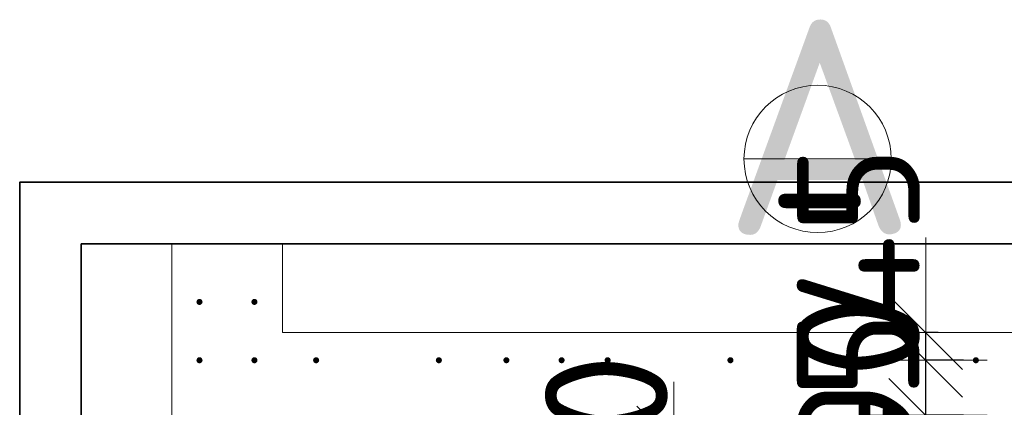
# Model space of a CAD drawing. Header units: millimetres. Extents: x -3725 to 93325, y -74170 to 82591.
# Tile 89 of 133: x 85306 to 86911, y 33895 to 34526. Entities that reach past the tile are written whole.
import ezdxf

# ---------------------------------------------------------------- set-up
doc = ezdxf.new("R2010")
doc.units = ezdxf.units.MM
doc.header["$PDMODE"] = 65
for name, color, linetype, lineweight in [('Standard', 7, 'Continuous', 25), ('Арм.стержн. Выпуски', 180, 'Continuous', 35), ('Размерная линия_ общее_1', 7, 'Continuous', 13), ('Стена_ общее', 7, 'Continuous', 35)]:
    doc.layers.add(name, color=color, linetype=linetype, lineweight=lineweight)
doc.styles.add('ISOCPEUR', font='ISOCPEUR')
doc.dimstyles.new('DIMSTYLE_11', dxfattribs={"dimtxt": 200, "dimasz": 200, "dimexe": 0, "dimexo": 0, "dimgap": 100, "dimtad": 2, "dimdec": 0, "dimrnd": 5, "dimzin": 12, "dimdsep": 46, "dimtxsty": 'ISOCPEUR', "dimblk1": 'ALL_ML_STRICH', "dimblk2": 'ALL_ML_STRICH', "dimsah": 1, "dimcen": 0, "dimclrd": 7, "dimclre": 256, "dimclrt": 7, "dimadec": 0, "dimazin": 0, "dimtfac": 1, "dimtdec": 0, "dimtix": 1, "dimtmove": 2, "dimatfit": 3, "dimfxl": 0, "dimtzin": 0, "dimlwd": 0, "dimlwe": -3, "dimarcsym": 0})
doc.dimstyles.new('DIMSTYLE_12', dxfattribs={"dimtxt": 200, "dimasz": 200, "dimexe": 0, "dimexo": 0, "dimgap": 100, "dimtad": 2, "dimdec": 0, "dimrnd": 5, "dimzin": 12, "dimdsep": 46, "dimtxsty": 'ISOCPEUR', "dimblk1": 'ALL_ML_STRICH', "dimblk2": 'ALL_ML_STRICH', "dimsah": 1, "dimcen": 0, "dimclrd": 7, "dimclre": 256, "dimclrt": 7, "dimadec": 0, "dimazin": 0, "dimtfac": 1, "dimtdec": 0, "dimtix": 1, "dimtmove": 2, "dimatfit": 3, "dimfxl": 0, "dimtvp": 1.2, "dimtzin": 0, "dimlwd": 0, "dimlwe": -3, "dimarcsym": 0})

# ---------------------------------------------------------------- blocks, each defined once
blk = doc.blocks.new('ALL_ML_STRICH')
at = {"color": 0, "linetype": 'ByBlock', "lineweight": -2}
for p, q in [((0, -0.5), (0, 0.5)), ((-0.3, -0.3), (0.3, 0.3)), ((-1, 0), (0.5, 0))]:
    blk.add_line(p, q, dxfattribs=at)
blk = doc.blocks.new('*D437')
at = {"layer": 'DEFPOINTS', "color": 7, "linetype": 'Continuous', "lineweight": 13, "transparency": 33554687}
for p in [(86189.4, 33686.5), (86189.4, 32886.5), (86372.2, 32886.5)]:
    blk.add_point(p, dxfattribs=at)
at = {"layer": 'Размерная линия_ общее_1', "color": 253, "linetype": 'Continuous', "lineweight": -2, "true_color": 0xa0a0a0, "transparency": 33554687}
for p, q in [((86209.4, 33686.5), (86372.2, 33686.5)), ((86209.4, 32886.5), (86372.2, 32886.5))]:
    blk.add_line(p, q, dxfattribs=at)
at = {"layer": 'Размерная линия_ общее_1', "color": 7, "linetype": 'Continuous', "lineweight": -2, "transparency": 33554687}
blk.add_line((86372.2, 32886.5), (86372.2, 33686.5), dxfattribs=at)
at = {"layer": 'Размерная линия_ общее_1', "color": 7, "linetype": 'Continuous', "lineweight": 13, "transparency": 33554687, "xscale": 200, "yscale": 200, "zscale": 200}
for p, rotation in [((86372.2, 33686.5), 90), ((86372.2, 32886.5), 270)]:
    blk.add_blockref('ALL_ML_STRICH', p, dxfattribs=dict(at, rotation=rotation))
at = {"layer": 'Размерная линия_ общее_1', "color": 7, "linetype": 'Continuous', "lineweight": 13, "transparency": 33554687, "insert": (86162.2, 32656.5), "char_height": 200, "width": 10, "attachment_point": 1, "rotation": 90, "line_spacing_factor": 0.60241, "style": 'ISOCPEUR'}
blk.add_mtext('4х200=800', dxfattribs=at)
blk = doc.blocks.new('*D438')
at = {"layer": 'DEFPOINTS', "color": 7, "linetype": 'Continuous', "lineweight": 13, "transparency": 33554687}
for p in [(86442.2, 33836.5), (86189.4, 33686.5), (86372.2, 33686.5)]:
    blk.add_point(p, dxfattribs=at)
at = {"layer": 'Размерная линия_ общее_1', "color": 253, "linetype": 'Continuous', "lineweight": -2, "true_color": 0xa0a0a0, "transparency": 33554687}
for p, q in [((86372.2, 33836.5), (86372.2, 33836.5)), ((86209.4, 33686.5), (86372.2, 33686.5))]:
    blk.add_line(p, q, dxfattribs=at)
at = {"layer": 'Размерная линия_ общее_1', "color": 7, "linetype": 'Continuous', "lineweight": -2, "transparency": 33554687}
blk.add_line((86372.2, 33686.5), (86372.2, 33836.5), dxfattribs=at)
at = {"layer": 'Размерная линия_ общее_1', "color": 7, "linetype": 'Continuous', "lineweight": 13, "transparency": 33554687, "xscale": 200, "yscale": 200, "zscale": 200}
for p, rotation in [((86372.2, 33836.5), 90), ((86372.2, 33686.5), 270)]:
    blk.add_blockref('ALL_ML_STRICH', p, dxfattribs=dict(at, rotation=rotation))
at = {"layer": 'Размерная линия_ общее_1', "color": 7, "linetype": 'Continuous', "lineweight": 13, "transparency": 33554687, "insert": (86262.2, 33791.5), "char_height": 200, "width": 600, "attachment_point": 5, "rotation": 90, "style": 'ISOCPEUR'}
blk.add_mtext('\\A1;{150}', dxfattribs=at)
blk = doc.blocks.new('*D439')
at = {"layer": 'DEFPOINTS', "color": 7, "linetype": 'Continuous', "lineweight": 13, "transparency": 33554687}
for p in [(86864.4, 33882), (86782.8, 33836.5), (86787.9, 33836.5)]:
    blk.add_point(p, dxfattribs=at)
at = {"layer": 'Размерная линия_ общее_1', "color": 253, "linetype": 'Continuous', "lineweight": -2, "true_color": 0xa0a0a0, "transparency": 33554687}
for p, q in [((86844.4, 33882), (86782.8, 33882)), ((86782.8, 33836.5), (86782.8, 33836.5))]:
    blk.add_line(p, q, dxfattribs=at)
at = {"layer": 'Размерная линия_ общее_1', "color": 7, "linetype": 'Continuous', "lineweight": -2, "transparency": 33554687}
blk.add_line((86782.8, 33836.5), (86782.8, 33882), dxfattribs=at)
at = {"layer": 'Размерная линия_ общее_1', "color": 7, "linetype": 'Continuous', "lineweight": 13, "transparency": 33554687, "xscale": 200, "yscale": 200, "zscale": 200}
for p, rotation in [((86782.8, 33836.5), 270), ((86782.8, 33882), 90)]:
    blk.add_blockref('ALL_ML_STRICH', p, dxfattribs=dict(at, rotation=rotation))
at = {"layer": 'Размерная линия_ общее_1', "color": 7, "linetype": 'Continuous', "lineweight": 13, "transparency": 33554687, "insert": (86672.5, 33905.2), "char_height": 200, "width": 400, "attachment_point": 5, "rotation": 90, "style": 'ISOCPEUR'}
blk.add_mtext('\\A1;{45}', dxfattribs=at)
blk = doc.blocks.new('*D440')
at = {"layer": 'DEFPOINTS', "color": 7, "linetype": 'Continuous', "lineweight": 13, "transparency": 33554687}
for p in [(86864.4, 33971.5), (86782.8, 33882), (86864.4, 33882)]:
    blk.add_point(p, dxfattribs=at)
at = {"layer": 'Размерная линия_ общее_1', "color": 253, "linetype": 'Continuous', "lineweight": -2, "true_color": 0xa0a0a0, "transparency": 33554687}
for p, q in [((86844.4, 33971.5), (86782.8, 33971.5)), ((86844.4, 33882), (86782.8, 33882))]:
    blk.add_line(p, q, dxfattribs=at)
at = {"layer": 'Размерная линия_ общее_1', "color": 7, "linetype": 'Continuous', "lineweight": -2, "transparency": 33554687}
blk.add_line((86782.8, 33882), (86782.8, 33971.5), dxfattribs=at)
at = {"layer": 'Размерная линия_ общее_1', "color": 7, "linetype": 'Continuous', "lineweight": 13, "transparency": 33554687, "xscale": 200, "yscale": 200, "zscale": 200}
for p, rotation in [((86782.8, 33882), 270), ((86782.8, 33971.5), 90)]:
    blk.add_blockref('ALL_ML_STRICH', p, dxfattribs=dict(at, rotation=rotation))
at = {"layer": 'Размерная линия_ общее_1', "color": 7, "linetype": 'Continuous', "lineweight": 13, "transparency": 33554687, "insert": (86672.8, 33936.8), "char_height": 200, "width": 400, "attachment_point": 5, "rotation": 90, "style": 'ISOCPEUR'}
blk.add_mtext('\\A1;{90}', dxfattribs=at)
blk = doc.blocks.new('*D441')
at = {"layer": 'DEFPOINTS', "color": 7, "linetype": 'Continuous', "lineweight": 13, "transparency": 33554687}
for p in [(86822.8, 34016.5), (86782.8, 33971.5), (86864.4, 33971.5)]:
    blk.add_point(p, dxfattribs=at)
at = {"layer": 'Размерная линия_ общее_1', "color": 253, "linetype": 'Continuous', "lineweight": -2, "true_color": 0xa0a0a0, "transparency": 33554687}
for p, q in [((86802.8, 34016.5), (86782.8, 34016.5)), ((86844.4, 33971.5), (86782.8, 33971.5))]:
    blk.add_line(p, q, dxfattribs=at)
at = {"layer": 'Размерная линия_ общее_1', "color": 7, "linetype": 'Continuous', "lineweight": -2, "transparency": 33554687}
blk.add_line((86782.8, 33971.5), (86782.8, 34016.5), dxfattribs=at)
at = {"layer": 'Размерная линия_ общее_1', "color": 7, "linetype": 'Continuous', "lineweight": 13, "transparency": 33554687, "xscale": 200, "yscale": 200, "zscale": 200}
for p, rotation in [((86782.8, 33971.5), 270), ((86782.8, 34016.5), 90)]:
    blk.add_blockref('ALL_ML_STRICH', p, dxfattribs=dict(at, rotation=rotation))
at = {"layer": 'Размерная линия_ общее_1', "color": 7, "linetype": 'Continuous', "lineweight": 13, "transparency": 33554687, "insert": (86673, 34173.5), "char_height": 200, "width": 400, "attachment_point": 5, "rotation": 90, "style": 'ISOCPEUR'}
blk.add_mtext('\\A1;{45}', dxfattribs=at)

msp = doc.modelspace()

# ---------------------------------------------------------------- hatches: boundary and pattern name
at = {"layer": 'Арм.стержн. Выпуски', "linetype": 'Continuous', "lineweight": 35, "transparency": 33554687}
for points in [[(85604.4, 34066.5), (85604, 34068.4), (85602.9, 34070), (85601.3, 34071.1), (85599.4, 34071.5), (85597.5, 34071.1), (85595.8, 34070), (85594.8, 34068.4), (85594.4, 34066.5), (85594.8, 34064.6), (85595.8, 34063), (85597.5, 34061.9), (85599.4, 34061.5), (85601.3, 34061.9), (85602.9, 34063), (85604, 34064.6)], [(85693.9, 34066.5), (85693.5, 34068.4), (85692.4, 34070), (85690.8, 34071.1), (85688.9, 34071.5), (85687, 34071.1), (85685.4, 34070), (85684.3, 34068.4), (85683.9, 34066.5), (85684.3, 34064.6), (85685.4, 34063), (85687, 34061.9), (85688.9, 34061.5), (85690.8, 34061.9), (85692.4, 34063), (85693.5, 34064.6)], [(85604.4, 33971.5), (85604, 33973.4), (85602.9, 33975.1), (85601.3, 33976.2), (85599.4, 33976.5), (85597.5, 33976.2), (85595.8, 33975.1), (85594.8, 33973.4), (85594.4, 33971.5), (85594.8, 33969.6), (85595.8, 33968), (85597.5, 33966.9), (85599.4, 33966.5), (85601.3, 33966.9), (85602.9, 33968), (85604, 33969.6)], [(85693.9, 33971.5), (85693.5, 33973.4), (85692.4, 33975.1), (85690.8, 33976.2), (85688.9, 33976.5), (85687, 33976.2), (85685.4, 33975.1), (85684.3, 33973.4), (85683.9, 33971.5), (85684.3, 33969.6), (85685.4, 33968), (85687, 33966.9), (85688.9, 33966.5), (85690.8, 33966.9), (85692.4, 33968), (85693.5, 33969.6)], [(85794.4, 33971.5), (85794, 33973.4), (85792.9, 33975), (85791.3, 33976.1), (85789.4, 33976.5), (85787.5, 33976.1), (85785.9, 33975), (85784.8, 33973.4), (85784.4, 33971.5), (85784.8, 33969.6), (85785.9, 33968), (85787.5, 33966.9), (85789.4, 33966.5), (85791.3, 33966.9), (85792.9, 33968), (85794, 33969.6)], [(85994.4, 33971.5), (85994, 33973.4), (85992.9, 33975), (85991.3, 33976.1), (85989.4, 33976.5), (85987.5, 33976.1), (85985.9, 33975), (85984.8, 33973.4), (85984.4, 33971.5), (85984.8, 33969.6), (85985.9, 33968), (85987.5, 33966.9), (85989.4, 33966.5), (85991.3, 33966.9), (85992.9, 33968), (85994, 33969.6)], [(86104.4, 33971.5), (86104, 33973.4), (86102.9, 33975), (86101.3, 33976.1), (86099.4, 33976.5), (86097.5, 33976.1), (86095.9, 33975), (86094.8, 33973.4), (86094.4, 33971.5), (86094.8, 33969.6), (86095.9, 33968), (86097.5, 33966.9), (86099.4, 33966.5), (86101.3, 33966.9), (86102.9, 33968), (86104, 33969.6)], [(86194.4, 33971.5), (86194, 33973.4), (86192.9, 33975), (86191.3, 33976.1), (86189.4, 33976.5), (86187.5, 33976.1), (86185.9, 33975), (86184.8, 33973.4), (86184.4, 33971.5), (86184.8, 33969.6), (86185.9, 33968), (86187.5, 33966.9), (86189.4, 33966.5), (86191.3, 33966.9), (86192.9, 33968), (86194, 33969.6)], [(86269.4, 33971.5), (86269, 33973.4), (86267.9, 33975.1), (86266.3, 33976.2), (86264.4, 33976.5), (86262.5, 33976.2), (86260.9, 33975.1), (86259.8, 33973.4), (86259.4, 33971.5), (86259.8, 33969.6), (86260.9, 33968), (86262.5, 33966.9), (86264.4, 33966.5), (86266.3, 33966.9), (86267.9, 33968), (86269, 33969.6)], [(86469.4, 33971.5), (86469, 33973.4), (86467.9, 33975.1), (86466.3, 33976.2), (86464.4, 33976.5), (86462.5, 33976.2), (86460.9, 33975.1), (86459.8, 33973.4), (86459.4, 33971.5), (86459.8, 33969.6), (86460.9, 33968), (86462.5, 33966.9), (86464.4, 33966.5), (86466.3, 33966.9), (86467.9, 33968), (86469, 33969.6)], [(86669.4, 33971.5), (86669, 33973.4), (86667.9, 33975.1), (86666.3, 33976.2), (86664.4, 33976.5), (86662.5, 33976.2), (86660.9, 33975.1), (86659.8, 33973.4), (86659.4, 33971.5), (86659.8, 33969.6), (86660.9, 33968), (86662.5, 33966.9), (86664.4, 33966.5), (86666.3, 33966.9), (86667.9, 33968), (86669, 33969.6)], [(86869.4, 33971.5), (86869, 33973.4), (86867.9, 33975.1), (86866.3, 33976.2), (86864.4, 33976.5), (86862.5, 33976.2), (86860.9, 33975.1), (86859.8, 33973.4), (86859.4, 33971.5), (86859.8, 33969.6), (86860.9, 33968), (86862.5, 33966.9), (86864.4, 33966.5), (86866.3, 33966.9), (86867.9, 33968), (86869, 33969.6)]]:
    msp.add_hatch(color=4, dxfattribs=at).paths.add_polyline_path(points)

# ---------------------------------------------------------------- linework, layer by layer
at = {"layer": 'Standard', "color": 7, "linetype": 'Continuous', "lineweight": 13, "transparency": 33554687}
msp.add_line((86486.5, 34299.3), (86726.5, 34299.3), dxfattribs=at)
at = {"layer": 'Standard', "color": 52, "linetype": 'Continuous', "lineweight": 13, "transparency": 33554687}
for p, q in [((85406.4, 32763.3), (85406.4, 34161.2)), ((85406.4, 32763.3), (85406.4, 34161.2)), ((87615.2, 34161.2), (85406.4, 34161.2)), ((85406.4, 34161.2), (87615.2, 34161.2))]:
    msp.add_line(p, q, dxfattribs=at)
at = {"layer": 'Standard', "color": 52, "linetype": 'Continuous', "lineweight": 35, "transparency": 33554687}
for p, q in [((85406.4, 32763.3), (85406.4, 34161.2)), ((85406.4, 32763.3), (85406.4, 34161.2)), ((87615.2, 34161.2), (85406.4, 34161.2)), ((85406.4, 34161.2), (87615.2, 34161.2))]:
    msp.add_line(p, q, dxfattribs=at)
at = {"layer": 'Standard', "color": 7, "linetype": 'Continuous', "lineweight": 25, "transparency": 33554687}
for p, q in [((85504.4, 34161.2), (85784.4, 34161.2)), ((85504.4, 34161.2), (85784.4, 34161.2)), ((85684.4, 34161.2), (87384.4, 34161.2)), ((85684.4, 34161.2), (87384.4, 34161.2))]:
    msp.add_line(p, q, dxfattribs=at)
at = {"layer": 'Standard', "color": 7, "linetype": 'Continuous', "lineweight": 35, "transparency": 33554687}
msp.add_lwpolyline([(85306.4, 32663.3), (87715.2, 32663.3), (87715.2, 34261.2), (85306.4, 34261.2), (85306.4, 32663.3)], dxfattribs=at)
at = {"layer": 'Standard', "color": 7, "linetype": 'Continuous', "lineweight": 13, "transparency": 33554687}
msp.add_circle((86606.5, 34299.3), 120, dxfattribs=at)
at = {"layer": 'Стена_ общее', "color": 7, "linetype": 'Continuous', "lineweight": 18, "transparency": 33554687}
for p, q in [((85554.4, 34161.2), (85554.4, 34016.5)), ((85554.4, 34161.2), (85554.4, 34016.5)), ((85734.4, 34016.5), (85734.4, 34161.2)), ((85734.4, 34016.5), (85734.4, 34161.2)), ((85554.4, 33836.5), (85554.4, 34016.5)), ((85554.4, 33836.5), (85554.4, 34016.5)), ((85734.4, 34016.5), (87334.4, 34016.5)), ((85734.4, 34016.5), (87334.4, 34016.5))]:
    msp.add_line(p, q, dxfattribs=at)

# ---------------------------------------------------------------- texts
at = {"layer": 'Standard', "color": 7, "linetype": 'Continuous', "lineweight": 13, "transparency": 33554687, "attachment_point": 5, "style": 'ISOCPEUR'}
for s, insert, char_height, width in [('\\A1;{\\fISOCPEUR|i0|b0;\\H350.000000;\\W1.000000;\\C7;А}\\P', (86609.7, 34351), 350, 458.182), ('\\A1;{\\fISOCPEUR|i0|b0;\\H250.000000;\\W1.000000;\\C7;-}\\P', (86609.7, 34256.8), 250, 272.222)]:
    msp.add_mtext(s, dxfattribs=dict(at, insert=insert, char_height=char_height, width=width))

# ---------------------------------------------------------------- dimensions: what is measured, and where the dimension line sits
at = {"layer": 'Размерная линия_ общее_1', "color": 7, "linetype": 'Continuous', "lineweight": 13, "transparency": 33554687}
for base, p1, p2, picture, middle in [((86782.8, 34016.5), (86844.4, 33971.5), (86802.8, 34016.5), '*D441', (86673, 34173.5)), ((86782.8103, 33971.5332), (86844.3982, 33882.0019), (86844.3982, 33971.5332), '*D440', (86672.8103, 33936.7676)), ((86372.2, 33836.5), (86209.4, 33686.5), (86372.2, 33836.5), '*D438', (86262.2, 33791.5)), ((86782.8103, 33882.0019), (86782.8103, 33836.547), (86844.3982, 33882.0019), '*D439', (86672.5268, 33905.1781))]:
    dim = msp.add_linear_dim(base=base, p1=p1, p2=p2, angle=90, dimstyle='DIMSTYLE_12', override={"dimpost": '<>', "dimclrd": 7, "dimclre": 253, "dimclrt": 7, "dimlwd": 0, "dimlwe": 65533}, dxfattribs=at)
    dim.commit()
    dim.dimension.update_dxf_attribs({"geometry": picture, "text_midpoint": middle, "dimtype": 160})
dim = msp.add_linear_dim(base=(86372.2, 33686.5), p1=(86209.4, 32886.5), p2=(86209.4, 33686.5), angle=90, text='4х200=800', dimstyle='DIMSTYLE_11', override={"dimpost": '<>', "dimclrd": 7, "dimclre": 253, "dimclrt": 7, "dimlwd": 0, "dimlwe": 65533}, dxfattribs=at)
dim.commit()
dim.dimension.update_dxf_attribs({"geometry": '*D437', "text_midpoint": (86272.2, 33286.5), "dimtype": 160})

doc.saveas('drawing.dxf')
